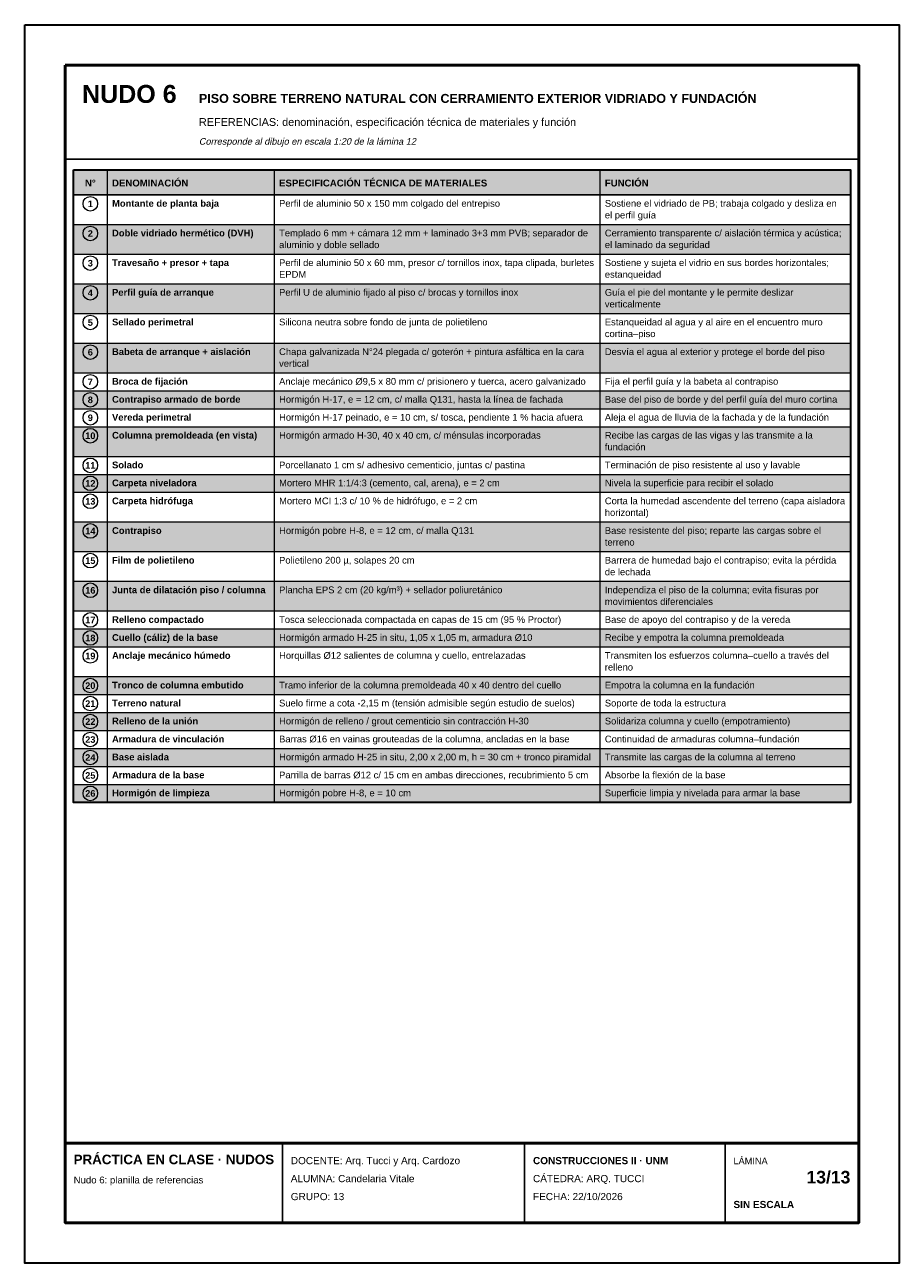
# Model space of a CAD drawing. Header units: millimetres. Extents: x 6 to 4194, y 6 to 5934.
import ezdxf
from ezdxf.enums import TextEntityAlignment as Align

# ---------------------------------------------------------------- set-up
doc = ezdxf.new("R2010")
doc.units = ezdxf.units.MM
doc.header["$LTSCALE"] = 20
for name, color, linetype in [('X-MARCO', 7, 'Continuous'), ('X-ROTULO', 7, 'Continuous'), ('X-TABLA', 7, 'Continuous'), ('X-TEXTOS', 7, 'Continuous')]:
    doc.layers.add(name, color=color, linetype=linetype)
doc.styles.add('ARIAL', font='arial.ttf')
doc.styles.add('ARIAL-B', font='arialbd.ttf')

msp = doc.modelspace()

# ---------------------------------------------------------------- hatches: boundary and pattern name
at = {"layer": 'X-TABLA', "true_color": 0xd9d9d9}
h = msp.add_hatch(color=254, dxfattribs=at)
h.dxf.hatch_style = 1
h.paths.add_polyline_path([(240, 5240), (3960, 5240), (3960, 5120), (240, 5120)])
at = {"layer": 'X-TABLA', "true_color": 0xf2f2f2}
h = msp.add_hatch(color=7, dxfattribs=at)
h.dxf.hatch_style = 1
h.paths.add_polyline_path([(240, 4978), (3960, 4978), (3960, 4836), (240, 4836)])
h = msp.add_hatch(color=7, dxfattribs=at)
h.dxf.hatch_style = 1
h.paths.add_polyline_path([(240, 4694), (3960, 4694), (3960, 4552), (240, 4552)])
h = msp.add_hatch(color=7, dxfattribs=at)
h.dxf.hatch_style = 1
h.paths.add_polyline_path([(240, 4410), (3960, 4410), (3960, 4268), (240, 4268)])
h = msp.add_hatch(color=7, dxfattribs=at)
h.dxf.hatch_style = 1
h.paths.add_polyline_path([(240, 4182), (3960, 4182), (3960, 4096), (240, 4096)])
h = msp.add_hatch(color=7, dxfattribs=at)
h.dxf.hatch_style = 1
h.paths.add_polyline_path([(240, 4010), (3960, 4010), (3960, 3868), (240, 3868)])
h = msp.add_hatch(color=7, dxfattribs=at)
h.dxf.hatch_style = 1
h.paths.add_polyline_path([(240, 3782), (3960, 3782), (3960, 3696), (240, 3696)])
h = msp.add_hatch(color=7, dxfattribs=at)
h.dxf.hatch_style = 1
h.paths.add_polyline_path([(240, 3554), (3960, 3554), (3960, 3412), (240, 3412)])
h = msp.add_hatch(color=7, dxfattribs=at)
h.dxf.hatch_style = 1
h.paths.add_polyline_path([(240, 3270), (3960, 3270), (3960, 3128), (240, 3128)])
h = msp.add_hatch(color=7, dxfattribs=at)
h.dxf.hatch_style = 1
h.paths.add_polyline_path([(240, 3042), (3960, 3042), (3960, 2956), (240, 2956)])
h = msp.add_hatch(color=7, dxfattribs=at)
h.dxf.hatch_style = 1
h.paths.add_polyline_path([(240, 2814), (3960, 2814), (3960, 2728), (240, 2728)])
h = msp.add_hatch(color=7, dxfattribs=at)
h.dxf.hatch_style = 1
h.paths.add_polyline_path([(240, 2642), (3960, 2642), (3960, 2556), (240, 2556)])
h = msp.add_hatch(color=7, dxfattribs=at)
h.dxf.hatch_style = 1
h.paths.add_polyline_path([(240, 2470), (3960, 2470), (3960, 2384), (240, 2384)])
h = msp.add_hatch(color=7, dxfattribs=at)
h.dxf.hatch_style = 1
h.paths.add_polyline_path([(240, 2298), (3960, 2298), (3960, 2212), (240, 2212)])

# ---------------------------------------------------------------- linework, layer by layer
at = {"layer": 'X-MARCO', "lineweight": 30}
msp.add_lwpolyline([(6, 5934), (4194, 5934), (4194, 6), (6, 6)], close=True, dxfattribs=at)
at = {"layer": 'X-MARCO', "lineweight": 50}
msp.add_lwpolyline([(200, 5740), (4000, 5740), (4000, 200), (200, 200)], close=True, dxfattribs=at)
at = {"layer": 'X-ROTULO', "lineweight": 50}
msp.add_lwpolyline([(200, 580), (4000, 580), (4000, 200), (200, 200)], close=True, dxfattribs=at)
at = {"layer": 'X-ROTULO', "lineweight": 25}
for points in [[(1240, 580), (1240, 200)], [(2400, 580), (2400, 200)], [(3360, 580), (3360, 200)]]:
    msp.add_lwpolyline(points, dxfattribs=at)
at = {"layer": 'X-TABLA', "lineweight": 25}
msp.add_lwpolyline([(240, 5240), (3960, 5240), (3960, 5120), (240, 5120)], close=True, dxfattribs=at)
at = {"layer": 'X-TABLA', "lineweight": 30}
msp.add_lwpolyline([(240, 5240), (3960, 5240), (3960, 2212), (240, 2212)], close=True, dxfattribs=at)
at = {"layer": 'X-TABLA', "lineweight": 13}
for points in [[(400, 5240), (400, 2212)], [(1200, 5240), (1200, 2212)], [(2760, 5240), (2760, 2212)], [(240, 4978), (3960, 4978)], [(240, 4836), (3960, 4836)], [(240, 4694), (3960, 4694)], [(240, 4552), (3960, 4552)], [(240, 4410), (3960, 4410)], [(240, 4268), (3960, 4268)], [(240, 4182), (3960, 4182)], [(240, 4096), (3960, 4096)], [(240, 4010), (3960, 4010)], [(240, 3868), (3960, 3868)], [(240, 3782), (3960, 3782)], [(240, 3696), (3960, 3696)], [(240, 3554), (3960, 3554)], [(240, 3412), (3960, 3412)], [(240, 3270), (3960, 3270)], [(240, 3128), (3960, 3128)], [(240, 3042), (3960, 3042)], [(240, 2956), (3960, 2956)], [(240, 2814), (3960, 2814)], [(240, 2728), (3960, 2728)], [(240, 2642), (3960, 2642)], [(240, 2556), (3960, 2556)], [(240, 2470), (3960, 2470)], [(240, 2384), (3960, 2384)], [(240, 2298), (3960, 2298)], [(240, 2212), (3960, 2212)]]:
    msp.add_lwpolyline(points, dxfattribs=at)
at = {"layer": 'X-TABLA', "lineweight": 18}
for centre in [(320, 5077), (320, 4935), (320, 4793), (320, 4651), (320, 4509), (320, 4367), (320, 4225), (320, 4139), (320, 4053), (320, 3967), (320, 3825), (320, 3739), (320, 3653), (320, 3511), (320, 3369), (320, 3227), (320, 3085), (320, 2999), (320, 2913), (320, 2771), (320, 2685), (320, 2599), (320, 2513), (320, 2427), (320, 2341), (320, 2255)]:
    msp.add_circle(centre, 35, dxfattribs=at)
at = {"layer": 'X-TEXTOS', "lineweight": 25}
msp.add_lwpolyline([(200, 5290), (4000, 5290)], dxfattribs=at)

# ---------------------------------------------------------------- texts
at = {"layer": 'X-ROTULO'}
for s, height, style, p in [('PRÁCTICA EN CLASE · NUDOS', 45.824, 'ARIAL-B', (240, 480)), ('DOCENTE: Arq. Tucci y Arq. Cardozo', 34.368, 'ARIAL', (1280, 480)), ('CONSTRUCCIONES II · UNM', 34.368, 'ARIAL-B', (2440, 480)), ('LÁMINA', 31.5, 'ARIAL', (3400, 480)), ('Nudo 6: planilla de referencias', 32.936, 'ARIAL', (240, 388)), ('ALUMNA: Candelaria Vitale', 34.368, 'ARIAL', (1280, 394)), ('CÁTEDRA: ARQ. TUCCI', 34.368, 'ARIAL', (2440, 394)), ('GRUPO: 13', 34.37, 'ARIAL', (1280, 308)), ('FECHA: 22/10/2026', 34.368, 'ARIAL', (2440, 308)), ('SIN ESCALA', 34.37, 'ARIAL-B', (3400, 270))]:
    msp.add_text(s, height=height, dxfattribs=dict(at, style=style)).set_placement(p)
at = {"layer": 'X-ROTULO', "style": 'ARIAL-B'}
msp.add_text('13/13', height=60.14, dxfattribs=at).set_placement((3960, 388), align=Align.RIGHT)
at = {"layer": 'X-TABLA', "style": 'ARIAL-B'}
for s, height, p in [('N°', 32.94, (320, 5160)), ('1', 31.5, (320, 5061)), ('2', 31.5, (320, 4919)), ('3', 31.5, (320, 4777)), ('4', 31.5, (320, 4635)), ('5', 31.5, (320, 4493)), ('6', 31.5, (320, 4351)), ('7', 31.5, (320, 4209)), ('8', 31.5, (320, 4123)), ('9', 31.5, (320, 4037)), ('10', 31.5, (320, 3951)), ('11', 31.5, (320, 3809)), ('12', 31.5, (320, 3723)), ('13', 31.5, (320, 3637)), ('14', 31.5, (320, 3495)), ('15', 31.5, (320, 3353)), ('16', 31.5, (320, 3211)), ('17', 31.5, (320, 3069)), ('18', 31.5, (320, 2983)), ('19', 31.5, (320, 2897)), ('20', 31.5, (320, 2755)), ('21', 31.5, (320, 2669)), ('22', 31.5, (320, 2583)), ('23', 31.5, (320, 2497)), ('24', 31.5, (320, 2411)), ('25', 31.5, (320, 2325)), ('26', 31.5, (320, 2239))]:
    msp.add_text(s, height=height, dxfattribs=at).set_placement(p, align=Align.CENTER)
at = {"layer": 'X-TABLA'}
for s, height, style, p in [('DENOMINACIÓN', 32.936, 'ARIAL-B', (424, 5160)), ('ESPECIFICACIÓN TÉCNICA DE MATERIALES', 32.936, 'ARIAL-B', (1224, 5160)), ('FUNCIÓN', 32.94, 'ARIAL-B', (2784, 5160)), ('Perfil de aluminio 50 x 150 mm colgado del entrepiso', 32.22, 'ARIAL', (1224, 5063)), ('Montante de planta baja', 32.22, 'ARIAL-B', (424, 5063)), ('Sostiene el vidriado de PB; trabaja colgado y desliza en', 32.22, 'ARIAL', (2784, 5063)), ('el perfil guía', 32.22, 'ARIAL', (2784, 5007)), ('Doble vidriado hermético (DVH)', 32.22, 'ARIAL-B', (424, 4921)), ('Templado 6 mm + cámara 12 mm + laminado 3+3 mm PVB; separador de', 32.22, 'ARIAL', (1224, 4921)), ('Cerramiento transparente c/ aislación térmica y acústica;', 32.22, 'ARIAL', (2784, 4921)), ('aluminio y doble sellado', 32.22, 'ARIAL', (1224, 4865)), ('el laminado da seguridad', 32.22, 'ARIAL', (2784, 4865)), ('Travesaño + presor + tapa', 32.22, 'ARIAL-B', (424, 4779)), ('Perfil de aluminio 50 x 60 mm, presor c/ tornillos inox, tapa clipada, burletes', 32.22, 'ARIAL', (1224, 4779)), ('Sostiene y sujeta el vidrio en sus bordes horizontales;', 32.22, 'ARIAL', (2784, 4779)), ('EPDM', 32.22, 'ARIAL', (1224, 4723)), ('estanqueidad', 32.22, 'ARIAL', (2784, 4723)), ('Perfil guía de arranque', 32.22, 'ARIAL-B', (424, 4637)), ('Perfil U de aluminio fijado al piso c/ brocas y tornillos inox', 32.22, 'ARIAL', (1224, 4637)), ('Guía el pie del montante y le permite deslizar', 32.22, 'ARIAL', (2784, 4637)), ('verticalmente', 32.22, 'ARIAL', (2784, 4581)), ('Sellado perimetral', 32.22, 'ARIAL-B', (424, 4495)), ('Silicona neutra sobre fondo de junta de polietileno', 32.22, 'ARIAL', (1224, 4495)), ('Estanqueidad al agua y al aire en el encuentro muro', 32.22, 'ARIAL', (2784, 4495)), ('cortina–piso', 32.22, 'ARIAL', (2784, 4439)), ('Babeta de arranque + aislación', 32.22, 'ARIAL-B', (424, 4353)), ('Chapa galvanizada N°24 plegada c/ goterón + pintura asfáltica en la cara', 32.22, 'ARIAL', (1224, 4353)), ('Desvía el agua al exterior y protege el borde del piso', 32.22, 'ARIAL', (2784, 4353)), ('vertical', 32.22, 'ARIAL', (1224, 4297)), ('Broca de fijación', 32.22, 'ARIAL-B', (424, 4211)), ('Anclaje mecánico Ø9,5 x 80 mm c/ prisionero y tuerca, acero galvanizado', 32.22, 'ARIAL', (1224, 4211)), ('Fija el perfil guía y la babeta al contrapiso', 32.22, 'ARIAL', (2784, 4211)), ('Contrapiso armado de borde', 32.22, 'ARIAL-B', (424, 4125)), ('Hormigón H-17, e = 12 cm, c/ malla Q131, hasta la línea de fachada', 32.22, 'ARIAL', (1224, 4125)), ('Base del piso de borde y del perfil guía del muro cortina', 32.22, 'ARIAL', (2784, 4125)), ('Vereda perimetral', 32.22, 'ARIAL-B', (424, 4039)), ('Hormigón H-17 peinado, e = 10 cm, s/ tosca, pendiente 1 % hacia afuera', 32.22, 'ARIAL', (1224, 4039)), ('Aleja el agua de lluvia de la fachada y de la fundación', 32.22, 'ARIAL', (2784, 4039)), ('Columna premoldeada (en vista)', 32.22, 'ARIAL-B', (424, 3953)), ('Hormigón armado H-30, 40 x 40 cm, c/ ménsulas incorporadas', 32.22, 'ARIAL', (1224, 3953)), ('Recibe las cargas de las vigas y las transmite a la', 32.22, 'ARIAL', (2784, 3953)), ('fundación', 32.22, 'ARIAL', (2784, 3897)), ('Solado', 32.22, 'ARIAL-B', (424, 3811)), ('Porcellanato 1 cm s/ adhesivo cementicio, juntas c/ pastina', 32.22, 'ARIAL', (1224, 3811)), ('Terminación de piso resistente al uso y lavable', 32.22, 'ARIAL', (2784, 3811)), ('Carpeta niveladora', 32.22, 'ARIAL-B', (424, 3725)), ('Mortero MHR 1:1/4:3 (cemento, cal, arena), e = 2 cm', 32.22, 'ARIAL', (1224, 3725)), ('Nivela la superficie para recibir el solado', 32.22, 'ARIAL', (2784, 3725)), ('Carpeta hidrófuga', 32.22, 'ARIAL-B', (424, 3639)), ('Mortero MCI 1:3 c/ 10 % de hidrófugo, e = 2 cm', 32.22, 'ARIAL', (1224, 3639)), ('Corta la humedad ascendente del terreno (capa aisladora', 32.22, 'ARIAL', (2784, 3639)), ('horizontal)', 32.22, 'ARIAL', (2784, 3583)), ('Contrapiso', 32.22, 'ARIAL-B', (424, 3497)), ('Hormigón pobre H-8, e = 12 cm, c/ malla Q131', 32.22, 'ARIAL', (1224, 3497)), ('Base resistente del piso; reparte las cargas sobre el', 32.22, 'ARIAL', (2784, 3497)), ('terreno', 32.22, 'ARIAL', (2784, 3441)), ('Film de polietileno', 32.22, 'ARIAL-B', (424, 3355)), ('Polietileno 200 µ, solapes 20 cm', 32.22, 'ARIAL', (1224, 3355)), ('Barrera de humedad bajo el contrapiso; evita la pérdida', 32.22, 'ARIAL', (2784, 3355)), ('de lechada', 32.22, 'ARIAL', (2784, 3299)), ('Junta de dilatación piso / columna', 32.22, 'ARIAL-B', (424, 3213)), ('Plancha EPS 2 cm (20 kg/m³) + sellador poliuretánico', 32.22, 'ARIAL', (1224, 3213)), ('Independiza el piso de la columna; evita fisuras por', 32.22, 'ARIAL', (2784, 3213)), ('movimientos diferenciales', 32.22, 'ARIAL', (2784, 3157)), ('Relleno compactado', 32.22, 'ARIAL-B', (424, 3071)), ('Tosca seleccionada compactada en capas de 15 cm (95 % Proctor)', 32.22, 'ARIAL', (1224, 3071)), ('Base de apoyo del contrapiso y de la vereda', 32.22, 'ARIAL', (2784, 3071)), ('Cuello (cáliz) de la base', 32.22, 'ARIAL-B', (424, 2985)), ('Hormigón armado H-25 in situ, 1,05 x 1,05 m, armadura Ø10', 32.22, 'ARIAL', (1224, 2985)), ('Recibe y empotra la columna premoldeada', 32.22, 'ARIAL', (2784, 2985)), ('Anclaje mecánico húmedo', 32.22, 'ARIAL-B', (424, 2899)), ('Horquillas Ø12 salientes de columna y cuello, entrelazadas', 32.22, 'ARIAL', (1224, 2899)), ('Transmiten los esfuerzos columna–cuello a través del', 32.22, 'ARIAL', (2784, 2899)), ('relleno', 32.22, 'ARIAL', (2784, 2843)), ('Tronco de columna embutido', 32.22, 'ARIAL-B', (424, 2757)), ('Tramo inferior de la columna premoldeada 40 x 40 dentro del cuello', 32.22, 'ARIAL', (1224, 2757)), ('Empotra la columna en la fundación', 32.22, 'ARIAL', (2784, 2757)), ('Terreno natural', 32.22, 'ARIAL-B', (424, 2671)), ('Suelo firme a cota -2,15 m (tensión admisible según estudio de suelos)', 32.22, 'ARIAL', (1224, 2671)), ('Soporte de toda la estructura', 32.22, 'ARIAL', (2784, 2671)), ('Relleno de la unión', 32.22, 'ARIAL-B', (424, 2585)), ('Hormigón de relleno / grout cementicio sin contracción H-30', 32.22, 'ARIAL', (1224, 2585)), ('Solidariza columna y cuello (empotramiento)', 32.22, 'ARIAL', (2784, 2585)), ('Armadura de vinculación', 32.22, 'ARIAL-B', (424, 2499)), ('Barras Ø16 en vainas grouteadas de la columna, ancladas en la base', 32.22, 'ARIAL', (1224, 2499)), ('Continuidad de armaduras columna–fundación', 32.22, 'ARIAL', (2784, 2499)), ('Base aislada', 32.22, 'ARIAL-B', (424, 2413)), ('Hormigón armado H-25 in situ, 2,00 x 2,00 m, h = 30 cm + tronco piramidal', 32.22, 'ARIAL', (1224, 2413)), ('Transmite las cargas de la columna al terreno', 32.22, 'ARIAL', (2784, 2413)), ('Armadura de la base', 32.22, 'ARIAL-B', (424, 2327)), ('Parrilla de barras Ø12 c/ 15 cm en ambas direcciones, recubrimiento 5 cm', 32.22, 'ARIAL', (1224, 2327)), ('Absorbe la flexión de la base', 32.22, 'ARIAL', (2784, 2327)), ('Hormigón de limpieza', 32.22, 'ARIAL-B', (424, 2241)), ('Hormigón pobre H-8, e = 10 cm', 32.22, 'ARIAL', (1224, 2241)), ('Superficie limpia y nivelada para armar la base', 32.22, 'ARIAL', (2784, 2241))]:
    msp.add_text(s, height=height, dxfattribs=dict(at, style=style)).set_placement(p)
at = {"layer": 'X-TEXTOS'}
for s, height, style, p in [('NUDO 6', 85.92, 'ARIAL-B', (280, 5560)), ('PISO SOBRE TERRENO NATURAL CON CERRAMIENTO EXTERIOR VIDRIADO Y FUNDACIÓN', 42.96, 'ARIAL-B', (840, 5560)), ('REFERENCIAS: denominación, especificación técnica de materiales y función', 37.232, 'ARIAL', (840, 5450))]:
    msp.add_text(s, height=height, dxfattribs=dict(at, style=style)).set_placement(p)
at = {"layer": 'X-TEXTOS', "style": 'ARIAL', "oblique": 12}
msp.add_text('Corresponde al dibujo en escala 1:20 de la lámina 12', height=31.504, dxfattribs=at).set_placement((840, 5360))

doc.saveas('drawing.dxf')
